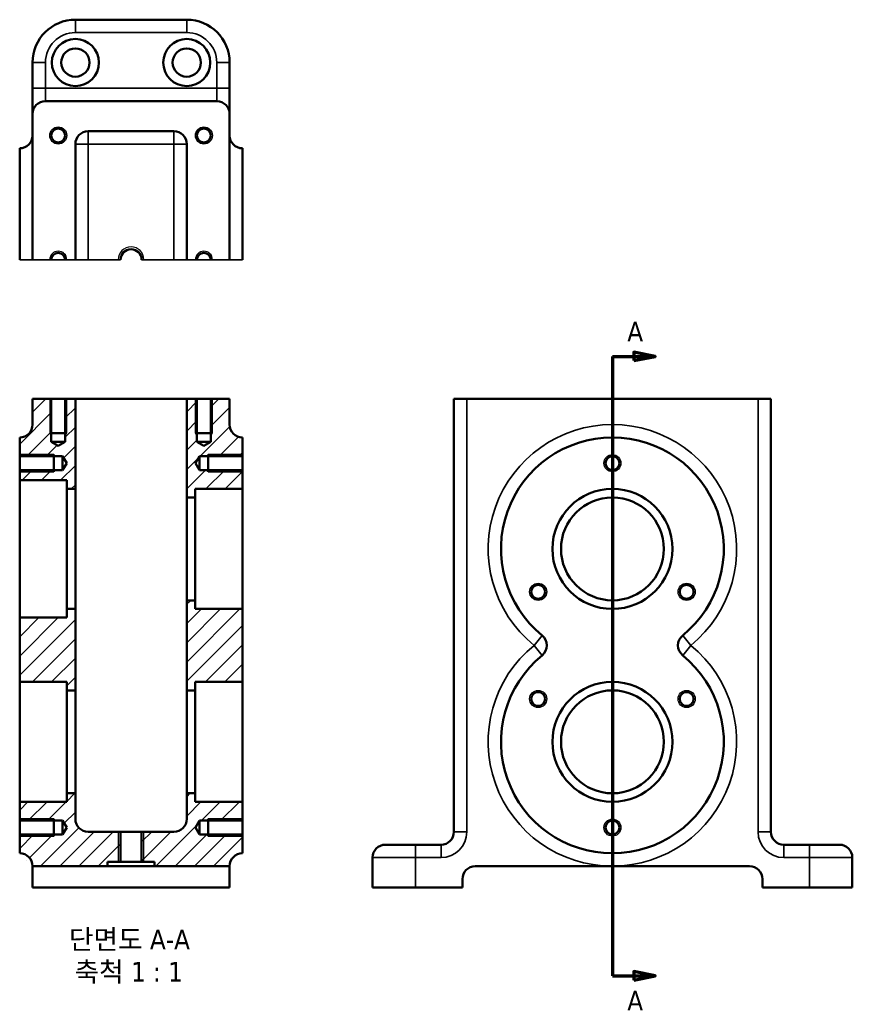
# Model space of a CAD drawing. Header units: inches. Extents: x 3.28 to 10.93, y 1.5 to 10.54.
import ezdxf

# ---------------------------------------------------------------- set-up
doc = ezdxf.new("R2010")
doc.units = ezdxf.units.IN
doc.header["$MEASUREMENT"] = 0
for name, color, linetype, lineweight in [('기호(ANSI)', 7, 'Continuous', 25), ('단면선(ANSI)', 7, 'Continuous', 70), ('외형선(ANSI)', 7, 'Continuous', 50), ('좁은 외형선(ANSI)', 7, 'Continuous', 35), ('좁은 은선 (ANSI)', 7, 'Continuous', 25), ('해치 (ANSI)', 7, 'Continuous', 18)]:
    doc.layers.add(name, color=color, linetype=linetype, lineweight=lineweight)
doc.styles.add('레이블 문자 (ANSI)', font='tahoma.ttf')

# ---------------------------------------------------------------- blocks, each defined once
blk = doc.blocks.new('2dTransSection0')
at = {"layer": '단면선(ANSI)', "linetype": 'Continuous'}
for p, q in [((8.7292, 7.4483), (8.7292, 1.7591)), ((8.7292, 7.4483), (8.7292, 7.0679)), ((8.7292, 7.4483), (8.926, 7.4483)), ((9.1229, 7.4483), (8.926, 7.4876)), ((8.926, 7.4876), (8.926, 7.4089)), ((8.926, 7.4483), (9.1229, 7.4483)), ((8.926, 7.4089), (9.1229, 7.4483)), ((8.7292, 2.1395), (8.7292, 1.7591)), ((8.7292, 1.7591), (8.926, 1.7591)), ((9.1229, 1.7591), (8.926, 1.7985)), ((8.926, 1.7985), (8.926, 1.7197)), ((8.926, 1.7591), (9.1229, 1.7591)), ((8.926, 1.7197), (9.1229, 1.7591))]:
    blk.add_line(p, q, dxfattribs=at)
at = {"layer": '단면선(ANSI)', "linetype": 'Continuous', "flags": 128}
for points in [[(8.926, 7.4089), (9.1229, 7.4483), (8.926, 7.4876), (8.926, 7.4089)], [(8.926, 1.7197), (9.1229, 1.7591), (8.926, 1.7985), (8.926, 1.7197)]]:
    blk.add_lwpolyline(points, dxfattribs=at)
at = {"layer": '단면선(ANSI)'}
for points in [[(8.926, 7.4089), (9.1229, 7.4483), (8.926, 7.4876), (8.926, 7.4089)], [(8.926, 1.7197), (9.1229, 1.7591), (8.926, 1.7985), (8.926, 1.7197)]]:
    blk.add_solid(points, dxfattribs=at)
at = {"layer": '단면선(ANSI)', "char_height": 0.18, "attachment_point": 7, "style": '레이블 문자 (ANSI)'}
for insert in [(8.8658, 7.5861), (8.8658, 1.4413)]:
    blk.add_mtext('A', dxfattribs=dict(at, insert=insert))

msp = doc.modelspace()

# ---------------------------------------------------------------- hatches: boundary and pattern name
at = {"layer": '해치 (ANSI)'}
h = msp.add_hatch(dxfattribs=at)
h.set_pattern_fill('ANSI31', color=256, style=0)
edge = h.paths.add_edge_path()
edge.add_line((3.7151, 3.3569), (3.282, 3.3569))
edge.add_line((3.282, 3.3569), (3.282, 3.1845))
edge.add_line((3.282, 3.1845), (3.6757, 3.1845))
edge.add_line((3.6757, 3.1845), (3.7141, 3.1207))
edge.add_line((3.7141, 3.1207), (3.6757, 3.0569))
edge.add_line((3.6757, 3.0569), (3.282, 3.0569))
edge.add_line((3.282, 3.0569), (3.282, 2.8845))
edge.add_ellipse((3.282, 2.7663), major_axis=(0, 0.1181), ratio=1, start_angle=270, end_angle=360, ccw=False)
edge.add_line((3.4002, 2.7663), (4.0891, 2.7663))
edge.add_line((4.0891, 2.7663), (4.0891, 2.8057))
edge.add_line((4.0891, 2.8057), (4.2089, 2.8057))
edge.add_line((4.2089, 2.8057), (4.2089, 3.0813))
edge.add_line((4.2089, 3.0813), (3.912, 3.0813))
edge.add_ellipse((3.912, 3.1994), major_axis=(0, -0.1181), ratio=1, start_angle=270, end_angle=360, ccw=False)
edge.add_line((3.7939, 3.1994), (3.7939, 3.4356))
edge.add_line((3.7939, 3.4356), (3.7151, 3.4356))
edge.add_line((3.7151, 3.4356), (3.7151, 3.3569))
edge = h.paths.add_edge_path()
edge.add_line((3.282, 6.3097), (3.7151, 6.3097))
edge.add_line((3.7151, 6.3097), (3.7151, 6.2309))
edge.add_line((3.7151, 6.2309), (3.7939, 6.2309))
edge.add_line((3.7939, 6.2309), (3.7939, 7.0577))
edge.add_line((3.7939, 7.0577), (3.7002, 7.0577))
edge.add_line((3.7002, 7.0577), (3.7002, 6.664))
edge.add_line((3.7002, 6.664), (3.6364, 6.6256))
edge.add_line((3.6364, 6.6256), (3.5726, 6.664))
edge.add_line((3.5726, 6.664), (3.5726, 7.0577))
edge.add_line((3.5726, 7.0577), (3.4002, 7.0577))
edge.add_line((3.4002, 7.0577), (3.4002, 6.8215))
edge.add_ellipse((3.282, 6.8215), major_axis=(0.1181, 0), ratio=1, start_angle=270, end_angle=360, ccw=False)
edge.add_line((3.282, 6.7034), (3.282, 6.5309))
edge.add_line((3.282, 6.5309), (3.6757, 6.5309))
edge.add_line((3.6757, 6.5309), (3.7141, 6.4671))
edge.add_line((3.7141, 6.4671), (3.6757, 6.4033))
edge.add_line((3.6757, 6.4033), (3.282, 6.4033))
edge.add_line((3.282, 6.4033), (3.282, 6.3097))
h.paths.add_polyline_path([(3.7151, 5.0498), (3.282, 5.0498), (3.282, 4.4593), (3.7151, 4.4593), (3.7151, 4.3805), (3.7939, 4.3805), (3.7939, 5.1285), (3.7151, 5.1285)])
edge = h.paths.add_edge_path()
edge.add_line((4.8962, 6.2309), (5.3293, 6.2309))
edge.add_line((5.3293, 6.2309), (5.3293, 6.4033))
edge.add_line((5.3293, 6.4033), (4.9356, 6.4033))
edge.add_line((4.9356, 6.4033), (4.8972, 6.4671))
edge.add_line((4.8972, 6.4671), (4.9356, 6.5309))
edge.add_line((4.9356, 6.5309), (5.3293, 6.5309))
edge.add_line((5.3293, 6.5309), (5.3293, 6.7034))
edge.add_ellipse((5.3293, 6.8215), major_axis=(0, -0.1181), ratio=1, start_angle=270, end_angle=360, ccw=False)
edge.add_line((5.2112, 6.8215), (5.2112, 7.0577))
edge.add_line((5.2112, 7.0577), (5.0388, 7.0577))
edge.add_line((5.0388, 7.0577), (5.0388, 6.664))
edge.add_line((5.0388, 6.664), (4.975, 6.6256))
edge.add_line((4.975, 6.6256), (4.9111, 6.664))
edge.add_line((4.9111, 6.664), (4.9111, 7.0577))
edge.add_line((4.9111, 7.0577), (4.8175, 7.0577))
edge.add_line((4.8175, 7.0577), (4.8175, 6.1522))
edge.add_line((4.8175, 6.1522), (4.8962, 6.1522))
edge.add_line((4.8962, 6.1522), (4.8962, 6.2309))
h.paths.add_polyline_path([(4.8962, 4.4593), (5.3293, 4.4593), (5.3293, 5.1285), (4.8962, 5.1285), (4.8962, 5.2073), (4.8175, 5.2073), (4.8175, 4.3805), (4.8962, 4.3805)])
edge = h.paths.add_edge_path()
edge.add_line((5.3293, 3.3569), (4.8962, 3.3569))
edge.add_line((4.8962, 3.3569), (4.8962, 3.4356))
edge.add_line((4.8962, 3.4356), (4.8175, 3.4356))
edge.add_line((4.8175, 3.4356), (4.8175, 3.1994))
edge.add_ellipse((4.6994, 3.1994), major_axis=(0.1181, 0), ratio=1, start_angle=270, end_angle=360, ccw=False)
edge.add_line((4.6994, 3.0813), (4.4025, 3.0813))
edge.add_line((4.4025, 3.0813), (4.4025, 2.8057))
edge.add_line((4.4025, 2.8057), (4.5222, 2.8057))
edge.add_line((4.5222, 2.8057), (4.5222, 2.7663))
edge.add_line((4.5222, 2.7663), (5.2112, 2.7663))
edge.add_ellipse((5.3293, 2.7663), major_axis=(-0.1181, 0), ratio=1, start_angle=270, end_angle=360, ccw=False)
edge.add_line((5.3293, 2.8845), (5.3293, 3.0569))
edge.add_line((5.3293, 3.0569), (4.9356, 3.0569))
edge.add_line((4.9356, 3.0569), (4.8972, 3.1207))
edge.add_line((4.8972, 3.1207), (4.9356, 3.1845))
edge.add_line((4.9356, 3.1845), (5.3293, 3.1845))
edge.add_line((5.3293, 3.1845), (5.3293, 3.3569))

# ---------------------------------------------------------------- linework, layer by layer
at = {"layer": '외형선(ANSI)'}
for p, q in [((4.8175, 10.5401), (3.7939, 10.5401)), ((3.4002, 10.1464), (3.4002, 9.9102)), ((5.2112, 9.9102), (5.2112, 10.1464)), ((3.4002, 9.9102), (3.4002, 9.674)), ((5.2112, 9.674), (5.2112, 9.9102)), ((3.5183, 9.7921), (5.0931, 9.7921)), ((3.4002, 8.3354), (3.4002, 9.674)), ((5.2112, 9.674), (5.2112, 8.3354)), ((3.912, 9.5165), (4.6994, 9.5165)), ((3.282, 9.359), (3.282, 8.3354)), ((3.7939, 8.3354), (3.7939, 9.3984)), ((4.8175, 9.3984), (4.8175, 8.3354)), ((5.3293, 8.3354), (5.3293, 9.359)), ((3.5726, 7.0577), (3.4002, 7.0577)), ((3.4002, 7.0577), (3.4002, 6.8215)), ((3.5726, 6.664), (3.5726, 7.0577)), ((3.5726, 7.0577), (3.7002, 7.0577)), ((3.7939, 7.0577), (3.7002, 7.0577)), ((3.7002, 7.0577), (3.7002, 6.664)), ((3.7939, 6.2309), (3.7939, 7.0577)), ((3.912, 7.0577), (3.7939, 7.0577)), ((3.912, 7.0577), (4.6994, 7.0577)), ((4.8175, 7.0577), (4.6994, 7.0577)), ((4.9111, 7.0577), (4.8175, 7.0577)), ((4.8175, 7.0577), (4.8175, 6.1522)), ((4.9111, 6.664), (4.9111, 7.0577)), ((4.9111, 7.0577), (5.0388, 7.0577)), ((5.2112, 7.0577), (5.0388, 7.0577)), ((5.0388, 7.0577), (5.0388, 6.664)), ((5.2112, 6.8215), (5.2112, 7.0577)), ((7.2725, 7.0577), (7.3906, 7.0577)), ((7.2725, 7.0577), (7.2725, 3.0813)), ((10.0678, 7.0577), (7.3906, 7.0577)), ((10.0678, 7.0577), (10.1859, 7.0577)), ((10.1859, 3.0813), (10.1859, 7.0577)), ((3.282, 6.7034), (3.282, 6.5309)), ((3.7151, 6.7427), (3.5576, 6.7427)), ((5.0537, 6.7427), (4.8962, 6.7427)), ((5.3293, 6.5309), (5.3293, 6.7034)), ((3.6364, 6.6256), (3.5726, 6.664)), ((3.7002, 6.664), (3.5726, 6.664)), ((3.7002, 6.664), (3.6364, 6.6256)), ((4.975, 6.6256), (4.9111, 6.664)), ((5.0388, 6.664), (4.9111, 6.664)), ((5.0388, 6.664), (4.975, 6.6256)), ((3.282, 6.5309), (3.6757, 6.5309)), ((3.282, 6.4033), (3.282, 6.5309)), ((3.597, 6.5459), (3.597, 6.3884)), ((3.6757, 6.5309), (3.7141, 6.4671)), ((3.6757, 6.5309), (3.6757, 6.4033)), ((4.8972, 6.4671), (4.9356, 6.5309)), ((4.9356, 6.5309), (5.3293, 6.5309)), ((4.9356, 6.4033), (4.9356, 6.5309)), ((5.0143, 6.3884), (5.0143, 6.5459)), ((5.3293, 6.5309), (5.3293, 6.4033)), ((3.7141, 6.4671), (3.6757, 6.4033)), ((4.9356, 6.4033), (4.8972, 6.4671)), ((3.6757, 6.4033), (3.282, 6.4033)), ((3.282, 6.4033), (3.282, 6.3097)), ((5.3293, 6.4033), (4.9356, 6.4033)), ((5.3293, 6.2309), (5.3293, 6.4033)), ((3.282, 6.3097), (3.7151, 6.3097)), ((3.282, 5.0498), (3.282, 6.3097)), ((3.7151, 6.3097), (3.7151, 6.2309)), ((3.7151, 6.2309), (3.7939, 6.2309)), ((3.7151, 6.2309), (3.7151, 5.1285)), ((3.7939, 6.2309), (3.7939, 5.1285)), ((4.8175, 6.1522), (4.8962, 6.1522)), ((4.8175, 5.2073), (4.8175, 6.1522)), ((4.8962, 6.2309), (5.3293, 6.2309)), ((4.8962, 6.1522), (4.8962, 6.2309)), ((4.8962, 5.2073), (4.8962, 6.1522)), ((5.3293, 6.2309), (5.3293, 5.1285)), ((4.8962, 5.2073), (4.8175, 5.2073)), ((4.8175, 5.2073), (4.8175, 4.3805)), ((4.8962, 5.1285), (4.8962, 5.2073)), ((3.7939, 5.1285), (3.7151, 5.1285)), ((3.7151, 5.1285), (3.7151, 5.0498)), ((3.7939, 4.3805), (3.7939, 5.1285)), ((5.3293, 5.1285), (4.8962, 5.1285)), ((5.3293, 4.4593), (5.3293, 5.1285)), ((3.7151, 5.0498), (3.282, 5.0498)), ((3.282, 5.0498), (3.282, 4.4593)), ((3.282, 4.4593), (3.7151, 4.4593)), ((3.282, 3.3569), (3.282, 4.4593)), ((3.7151, 4.4593), (3.7151, 4.3805)), ((4.8962, 4.4593), (5.3293, 4.4593)), ((4.8962, 4.3805), (4.8962, 4.4593)), ((5.3293, 4.4593), (5.3293, 3.3569)), ((3.7151, 4.3805), (3.7939, 4.3805)), ((3.7151, 4.3805), (3.7151, 3.4356)), ((3.7939, 4.3805), (3.7939, 3.4356)), ((4.8175, 4.3805), (4.8962, 4.3805)), ((4.8175, 3.4356), (4.8175, 4.3805)), ((4.8962, 3.4356), (4.8962, 4.3805)), ((3.7151, 3.3569), (3.282, 3.3569)), ((3.282, 3.3569), (3.282, 3.1845)), ((3.7939, 3.4356), (3.7151, 3.4356)), ((3.7151, 3.4356), (3.7151, 3.3569)), ((3.7939, 3.1994), (3.7939, 3.4356)), ((4.8962, 3.4356), (4.8175, 3.4356)), ((4.8175, 3.4356), (4.8175, 3.1994)), ((4.8962, 3.3569), (4.8962, 3.4356)), ((5.3293, 3.3569), (4.8962, 3.3569)), ((5.3293, 3.1845), (5.3293, 3.3569)), ((3.282, 3.1845), (3.6757, 3.1845)), ((3.282, 3.0569), (3.282, 3.1845)), ((3.597, 3.1994), (3.597, 3.0419)), ((3.6757, 3.1845), (3.7141, 3.1207)), ((3.6757, 3.1845), (3.6757, 3.0569)), ((4.8972, 3.1207), (4.9356, 3.1845)), ((4.9356, 3.1845), (5.3293, 3.1845)), ((4.9356, 3.0569), (4.9356, 3.1845)), ((5.0143, 3.0419), (5.0143, 3.1994)), ((5.3293, 3.1845), (5.3293, 3.0569)), ((3.7141, 3.1207), (3.6757, 3.0569)), ((4.2089, 3.0813), (3.912, 3.0813)), ((4.2089, 2.8057), (4.2089, 3.0813)), ((4.2089, 3.0813), (4.4025, 3.0813)), ((4.6994, 3.0813), (4.4025, 3.0813)), ((4.4025, 3.0813), (4.4025, 2.8057)), ((4.9356, 3.0569), (4.8972, 3.1207)), ((3.6757, 3.0569), (3.282, 3.0569)), ((3.282, 3.0569), (3.282, 2.8845)), ((5.3293, 3.0569), (4.9356, 3.0569)), ((5.3293, 2.8845), (5.3293, 3.0569)), ((6.6426, 2.9632), (6.9182, 2.9632)), ((7.1544, 2.9632), (6.9182, 2.9632)), ((10.5402, 2.9632), (10.304, 2.9632)), ((10.5402, 2.9632), (10.8158, 2.9632)), ((4.0891, 2.7663), (4.0891, 2.8057)), ((4.0891, 2.8057), (4.2089, 2.8057)), ((4.2089, 2.8057), (4.4025, 2.8057)), ((4.4025, 2.8057), (4.5222, 2.8057)), ((4.5222, 2.8057), (4.5222, 2.7663)), ((6.5245, 2.8451), (6.5245, 2.5695)), ((10.9339, 2.5695), (10.9339, 2.8451)), ((3.4002, 2.7663), (4.0891, 2.7663)), ((3.4002, 2.7663), (3.4002, 2.6482)), ((4.5222, 2.7663), (4.0891, 2.7663)), ((4.5222, 2.7663), (5.2112, 2.7663)), ((5.2112, 2.6482), (5.2112, 2.7663)), ((7.4693, 2.7663), (8.7292, 2.7663)), ((8.7292, 2.7663), (9.989, 2.7663)), ((3.4002, 2.5695), (3.4002, 2.6482)), ((5.2112, 2.6482), (5.2112, 2.5695)), ((7.3512, 2.5695), (7.3512, 2.6482)), ((10.1071, 2.6482), (10.1071, 2.5695)), ((3.4002, 2.5695), (5.2112, 2.5695)), ((6.9182, 2.5695), (6.5245, 2.5695)), ((6.9182, 2.5695), (7.3512, 2.5695)), ((10.1071, 2.5695), (10.5402, 2.5695)), ((10.9339, 2.5695), (10.5402, 2.5695))]:
    msp.add_line(p, q, dxfattribs=at)
for centre, radius in [((3.7939, 10.1464), 0.2165), ((4.8175, 10.1464), 0.2165), ((3.7939, 10.1464), 0.1299), ((4.8175, 10.1464), 0.1299), ((3.6364, 9.4771), 0.0638), ((4.975, 9.4771), 0.0638), ((8.7292, 6.4671), 0.0638), ((8.7292, 5.6797), 0.5512), ((8.7292, 5.6797), 0.4724), ((8.0473, 5.286), 0.0638), ((9.4111, 5.286), 0.0638), ((8.7292, 3.9081), 0.5512), ((8.0473, 4.3018), 0.0638), ((8.7292, 3.9081), 0.4724), ((9.4111, 4.3018), 0.0638), ((8.7292, 3.1207), 0.0638)]:
    msp.add_circle(centre, radius, dxfattribs=at)
for centre, radius, start, end in [((3.7939, 10.1464), 0.3937, 90, 180), ((4.8175, 10.1464), 0.3937, 0, 90), ((3.5183, 9.674), 0.1181, 90, 180), ((5.0931, 9.674), 0.1181, 0, 90), ((3.912, 9.3984), 0.1181, 90, 180), ((4.6994, 9.3984), 0.1181, 0, 90), ((3.282, 9.4771), 0.1181, 270, 0), ((5.3293, 9.4771), 0.1181, 180, 270), ((4.3057, 8.3354), 0.0968, 0, 180), ((3.6364, 8.3354), 0.0638, 0, 180), ((4.975, 8.3354), 0.0638, 0, 180), ((3.282, 6.8215), 0.1181, 270, 0), ((5.3293, 6.8215), 0.1181, 180, 270), ((8.7292, 5.6797), 1.0236, 309.11674, 230.88326), ((8.0089, 4.7939), 0.1181, 309.11674, 50.88326), ((9.4495, 4.7939), 0.1181, 129.11674, 230.88326), ((8.7292, 3.9081), 1.0236, 129.11674, 50.88326), ((3.912, 3.1994), 0.1181, 180, 270), ((4.6994, 3.1994), 0.1181, 270, 0), ((7.1544, 3.0813), 0.1181, 270, 0), ((10.304, 3.0813), 0.1181, 180, 270), ((6.6426, 2.8451), 0.1181, 90, 180), ((10.8158, 2.8451), 0.1181, 0, 90), ((3.282, 2.7663), 0.1181, 0, 90), ((5.3293, 2.7663), 0.1181, 90, 180), ((7.4693, 2.6482), 0.1181, 90, 180), ((9.989, 2.6482), 0.1181, 0, 90)]:
    msp.add_arc(centre, radius, start, end, dxfattribs=at)
at = {"layer": '좁은 외형선(ANSI)'}
for p, q in [((3.7939, 10.5401), (3.7939, 10.422)), ((4.8175, 10.5401), (4.8175, 10.422)), ((3.7939, 10.422), (4.8175, 10.422)), ((3.4002, 10.1464), (3.5183, 10.1464)), ((3.5183, 9.9102), (3.5183, 10.1464)), ((5.2112, 10.1464), (5.0931, 10.1464)), ((5.0931, 10.1464), (5.0931, 9.9102)), ((3.4002, 9.9102), (3.5183, 9.9102)), ((3.5183, 9.7921), (3.5183, 9.9102)), ((5.0931, 9.9102), (3.5183, 9.9102)), ((5.2112, 9.9102), (5.0931, 9.9102)), ((5.0931, 9.9102), (5.0931, 9.7921)), ((3.912, 9.5165), (3.912, 9.3984)), ((4.6994, 9.3984), (4.6994, 9.5165)), ((3.912, 9.3984), (3.7939, 9.3984)), ((3.912, 8.3354), (3.912, 9.3984)), ((3.912, 9.3984), (4.6994, 9.3984)), ((4.6994, 9.3984), (4.6994, 8.3354)), ((4.8175, 9.3984), (4.6994, 9.3984)), ((3.4002, 8.3354), (3.282, 8.3354)), ((3.5726, 8.3354), (3.4002, 8.3354)), ((3.6364, 8.3354), (3.5726, 8.3354)), ((3.7002, 8.3354), (3.6364, 8.3354)), ((3.7939, 8.3354), (3.7002, 8.3354)), ((3.912, 8.3354), (3.7939, 8.3354)), ((4.2089, 8.3354), (3.912, 8.3354)), ((4.6994, 8.3354), (4.4025, 8.3354)), ((4.8175, 8.3354), (4.6994, 8.3354)), ((4.9111, 8.3354), (4.8175, 8.3354)), ((4.975, 8.3354), (4.9111, 8.3354)), ((5.0388, 8.3354), (4.975, 8.3354)), ((5.2112, 8.3354), (5.0388, 8.3354)), ((5.3293, 8.3354), (5.2112, 8.3354)), ((7.3906, 3.0813), (7.3906, 7.0577)), ((10.0678, 7.0577), (10.0678, 3.0813)), ((8.0089, 4.7939), (8.0834, 4.8855)), ((9.375, 4.8855), (9.4495, 4.7939)), ((8.0834, 4.7023), (8.0089, 4.7939)), ((9.4495, 4.7939), (9.375, 4.7023)), ((7.3906, 3.0813), (7.2725, 3.0813)), ((10.0678, 3.0813), (10.1859, 3.0813)), ((6.9182, 2.8451), (6.9182, 2.9632)), ((7.1544, 2.8451), (7.1544, 2.9632)), ((10.304, 2.8451), (10.304, 2.9632)), ((10.5402, 2.8451), (10.5402, 2.9632)), ((6.9182, 2.8451), (6.5245, 2.8451)), ((6.9182, 2.8451), (7.1544, 2.8451)), ((6.9182, 2.5695), (6.9182, 2.8451)), ((10.304, 2.8451), (10.5402, 2.8451)), ((10.9339, 2.8451), (10.5402, 2.8451)), ((10.5402, 2.8451), (10.5402, 2.5695))]:
    msp.add_line(p, q, dxfattribs=at)
for centre, radius, start, end in [((3.7939, 10.1464), 0.2756, 90, 180), ((4.8175, 10.1464), 0.2756, 0, 90), ((8.7292, 5.6797), 1.1417, 309.11674, 230.88326), ((8.7292, 3.9081), 1.1417, 129.11674, 270), ((8.7292, 3.9081), 1.1417, 270, 50.88326), ((7.1544, 3.0813), 0.2362, 270, 0), ((10.304, 3.0813), 0.2362, 180, 270)]:
    msp.add_arc(centre, radius, start, end, dxfattribs=at)
at = {"layer": '좁은 은선 (ANSI)'}
for p, q in [((3.5576, 7.0577), (3.5576, 6.7427)), ((3.7151, 6.7427), (3.7151, 7.0577)), ((4.8962, 7.0577), (4.8962, 6.7427)), ((5.0537, 6.7427), (5.0537, 7.0577)), ((3.597, 6.5459), (3.282, 6.5459)), ((5.3293, 6.5459), (5.0143, 6.5459)), ((3.282, 6.3884), (3.597, 6.3884)), ((5.0143, 6.3884), (5.3293, 6.3884)), ((3.597, 3.1994), (3.282, 3.1994)), ((5.3293, 3.1994), (5.0143, 3.1994)), ((4.1876, 3.0813), (4.1876, 2.8057)), ((4.4238, 2.8057), (4.4238, 3.0813)), ((3.282, 3.0419), (3.597, 3.0419)), ((5.0143, 3.0419), (5.3293, 3.0419))]:
    msp.add_line(p, q, dxfattribs=at)
for centre in [(3.6364, 9.4771), (4.975, 9.4771), (8.7292, 6.4671), (8.0473, 5.286), (9.4111, 5.286), (8.0473, 4.3018), (9.4111, 4.3018), (8.7292, 3.1207)]:
    msp.add_circle(centre, 0.0787, dxfattribs=at)
for centre, radius in [((3.6364, 8.3354), 0.0787), ((4.3057, 8.3354), 0.1181), ((4.975, 8.3354), 0.0787)]:
    msp.add_arc(centre, radius, 0, 180, dxfattribs=at)

# ---------------------------------------------------------------- block references
at = {"layer": '단면선(ANSI)'}
msp.add_blockref('2dTransSection0', (0, 0), dxfattribs=at)

# ---------------------------------------------------------------- texts
at = {"layer": '기호(ANSI)', "char_height": 0.18, "attachment_point": 7, "style": '레이블 문자 (ANSI)'}
for s, insert in [('단면도 A-A', (3.7342, 1.989)), ('축척 1 : 1', (3.7858, 1.6867))]:
    msp.add_mtext(s, dxfattribs=dict(at, insert=insert))

doc.saveas('drawing.dxf')
